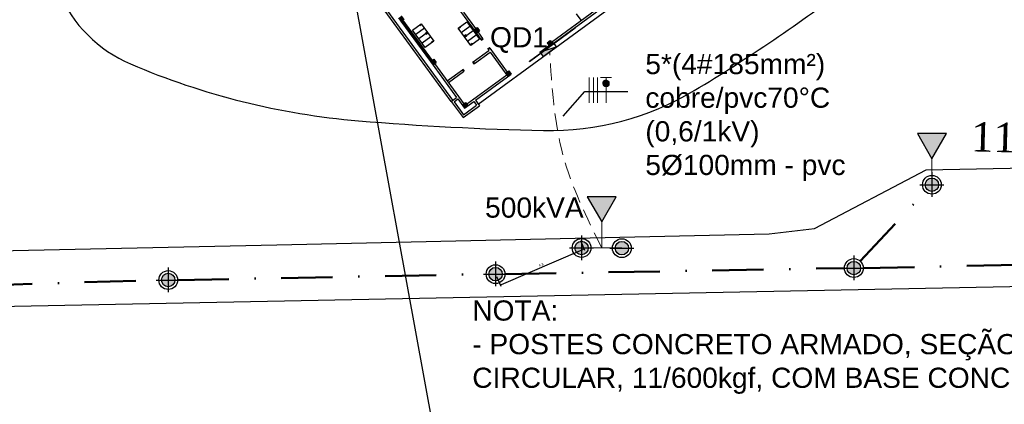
# Model space of a CAD drawing. Header units: millimetres. Extents: x 593 to 1794, y -180 to 570.
# Tile 25 of 71: x 1154 to 1227, y 12 to 40. Entities that reach past the tile are written whole.
import ezdxf

# ---------------------------------------------------------------- set-up
doc = ezdxf.new("R2010")
doc.units = ezdxf.units.MM
doc.header["$MEASUREMENT"] = 0
doc.linetypes.add('DASHDOT', pattern=[25.4, 12.7, -6.35, 0, -6.35])
doc.linetypes.add('HIDDEN', pattern=[0.375, 0.25, -0.125])
doc.layers.get('0').update_dxf_attribs({"color": 5, "lineweight": 20})
for name, color, linetype, lineweight in [('Eletroduto - Marco Polo', 6, 'Continuous', 9), ('Fiação - Marco Polo', 3, 'Continuous', 9), ('Layout - Marco Polo', 252, 'Continuous', 25), ('Layout 01 - Marco Polo', 152, 'Continuous', 25), ('Layout-02 - Marco Polo', 243, 'Continuous', 50), ('Linha de Chamada - Marco Polo', 1, 'Continuous', 25), ('Textos - Marco Polo', 143, 'Continuous', 25), ('Tomadas - Marco Polo', 150, 'Continuous', 25)]:
    doc.layers.add(name, color=color, linetype=linetype, lineweight=lineweight)
doc.layers.add('PAREDE', color=8, linetype='Continuous')
doc.styles.add('Textos 1-750 - Marco Polo', font='arial.ttf', dxfattribs={"height": 1.5})
doc.styles.add('TimesNewRoman', font='times.ttf')
doc.dimstyles.get("Standard").update_dxf_attribs({"dimtxt": 0.18, "dimasz": 0.18, "dimexe": 0.18, "dimexo": 0.0625, "dimgap": 0.09, "dimtad": 0, "dimtih": 1, "dimtoh": 1, "dimdec": 4, "dimzin": 0, "dimdsep": 46, "dimtxsty": 'Standard', "dimcen": 0.09, "dimadec": 0, "dimazin": 0, "dimtfac": 1, "dimtdec": 4, "dimtofl": 0, "dimtmove": 0, "dimatfit": 3, "dimfxl": 0, "dimtolj": 1, "dimtzin": 0, "dimarcsym": 0})

# ---------------------------------------------------------------- blocks, each defined once
blk = doc.blocks.new('_DOT')
at = {"color": 0, "linetype": 'ByBlock', "lineweight": -2}
blk.add_line((-0.5, 0), (-1, 0), dxfattribs=at)
at = {"color": 0, "linetype": 'ByBlock', "const_width": 0.5}
blk.add_lwpolyline([(-0.25, 0, 1), (0.25, 0, 1)], format="xyb", close=True, dxfattribs=at)
blk = doc.blocks.new('*D3')
at = {"layer": 'PAREDE', "color": 0, "lineweight": -2}
for p, q in [((1195.923, 23.812), (1196.23, 23.092)), ((1190.038, 20.556), (1196.099, 23.144)), ((1189.678, 21.145), (1189.985, 20.424))]:
    blk.add_line(p, q, dxfattribs=at)
at = {"layer": 'PAREDE', "color": 0, "lineweight": -2, "xscale": 0.1, "yscale": 0.1, "zscale": 0.1}
for p, rotation in [((1196.191, 23.184), 23.12752958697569), ((1189.946, 20.516), 203.1275295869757)]:
    blk.add_blockref('_DOT', p, dxfattribs=dict(at, rotation=rotation))
at = {"layer": 'PAREDE', "color": 0, "insert": (1192.998, 22.015), "char_height": 0.18, "attachment_point": 5, "rotation": 23.12753}
blk.add_mtext('\\A1;6.8', dxfattribs=at)

msp = doc.modelspace()

# ---------------------------------------------------------------- hatches: boundary and pattern name
at = {"layer": 'Fiação - Marco Polo'}
h = msp.add_hatch(dxfattribs=at)
h.set_pattern_fill('ANSI31', color=256, scale=0.04, style=0)
h.set_pattern_definition([(45, (924.182429, -38.008227), (-0.00353553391, 0.00353553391), [])])
h.paths.add_polyline_path([(1197.824, 35.741, 0.414214), (1197.58, 35.497, 0.414214), (1197.824, 35.253)])
h.paths.add_polyline_path([(1198.067, 35.497, 0.414214), (1197.824, 35.741), (1197.824, 35.253, 0.414214)])
at = {"layer": 'Layout - Marco Polo', "linetype": 'Continuous'}
for points in [[(1182.557, 40.13), (1182.799, 40.307), (1182.622, 40.549), (1182.379, 40.372)], [(1188.403, 39.419), (1188.226, 39.661), (1187.984, 39.484), (1188.161, 39.242)], [(1193.61, 38.271), (1193.852, 38.448), (1193.675, 38.69), (1193.433, 38.513)], [(1184.755, 37.123), (1184.932, 36.881), (1185.175, 37.058), (1184.997, 37.3)], [(1190.522, 36.013), (1190.764, 36.19), (1190.587, 36.432), (1190.345, 36.255)], [(1187.536, 33.829), (1187.359, 34.071), (1187.116, 33.894), (1187.293, 33.652)]]:
    msp.add_hatch(color=256, dxfattribs=at).paths.add_polyline_path(points)
at = {"layer": 'Layout 01 - Marco Polo', "linetype": 'Continuous'}
for points in [[(1222.083, 29.889), (1223.164, 31.761), (1221.003, 31.761), (1222.083, 29.889)], [(1222.583, 27.961), (1222.581, 28.004), (1222.576, 28.048), (1222.566, 28.09), (1222.553, 28.132), (1222.536, 28.172), (1222.516, 28.211), (1222.493, 28.248), (1222.466, 28.282), (1222.437, 28.314), (1222.405, 28.344), (1222.37, 28.37), (1222.333, 28.394), (1222.295, 28.414), (1222.254, 28.431), (1222.213, 28.444), (1222.17, 28.453), (1222.127, 28.459), (1222.083, 28.461), (1222.04, 28.459), (1221.996, 28.453), (1221.954, 28.444), (1221.912, 28.431), (1221.872, 28.414), (1221.833, 28.394), (1221.796, 28.37), (1221.762, 28.344), (1221.73, 28.314), (1221.7, 28.282), (1221.674, 28.248), (1221.65, 28.211), (1221.63, 28.172), (1221.613, 28.132), (1221.6, 28.09), (1221.591, 28.048), (1221.585, 28.004), (1221.583, 27.961), (1221.583, 27.961), (1221.585, 27.917), (1221.591, 27.874), (1221.6, 27.831), (1221.613, 27.79), (1221.63, 27.75), (1221.65, 27.711), (1221.674, 27.674), (1221.7, 27.639), (1221.73, 27.607), (1221.762, 27.578), (1221.796, 27.551), (1221.833, 27.528), (1221.872, 27.508), (1221.912, 27.491), (1221.954, 27.478), (1221.996, 27.468), (1222.04, 27.463), (1222.083, 27.461), (1222.127, 27.463), (1222.17, 27.468), (1222.213, 27.478), (1222.254, 27.491), (1222.295, 27.508), (1222.333, 27.528), (1222.37, 27.551), (1222.405, 27.578), (1222.437, 27.607), (1222.466, 27.639), (1222.493, 27.674), (1222.516, 27.711), (1222.536, 27.75), (1222.553, 27.79), (1222.566, 27.831), (1222.576, 27.874), (1222.581, 27.917), (1222.583, 27.961)], [(1197.503, 25.204), (1198.583, 27.075), (1196.422, 27.075), (1197.503, 25.204)], [(1196.503, 23.26), (1196.501, 23.304), (1196.495, 23.347), (1196.486, 23.39), (1196.472, 23.431), (1196.456, 23.471), (1196.436, 23.51), (1196.412, 23.547), (1196.386, 23.582), (1196.356, 23.614), (1196.324, 23.643), (1196.289, 23.67), (1196.253, 23.693), (1196.214, 23.713), (1196.174, 23.73), (1196.132, 23.743), (1196.089, 23.753), (1196.046, 23.758), (1196.003, 23.76), (1195.959, 23.758), (1195.916, 23.753), (1195.873, 23.743), (1195.832, 23.73), (1195.791, 23.713), (1195.753, 23.693), (1195.716, 23.67), (1195.681, 23.643), (1195.649, 23.614), (1195.62, 23.582), (1195.593, 23.547), (1195.57, 23.51), (1195.549, 23.471), (1195.533, 23.431), (1195.52, 23.39), (1195.51, 23.347), (1195.504, 23.304), (1195.503, 23.26), (1195.503, 23.26), (1195.504, 23.217), (1195.51, 23.173), (1195.52, 23.131), (1195.533, 23.089), (1195.549, 23.049), (1195.57, 23.01), (1195.593, 22.973), (1195.62, 22.939), (1195.649, 22.907), (1195.681, 22.877), (1195.716, 22.851), (1195.753, 22.827), (1195.791, 22.807), (1195.832, 22.79), (1195.873, 22.777), (1195.916, 22.768), (1195.959, 22.762), (1196.003, 22.76), (1196.046, 22.762), (1196.089, 22.768), (1196.132, 22.777), (1196.174, 22.79), (1196.214, 22.807), (1196.253, 22.827), (1196.289, 22.851), (1196.324, 22.877), (1196.356, 22.907), (1196.386, 22.939), (1196.412, 22.973), (1196.436, 23.01), (1196.456, 23.049), (1196.472, 23.089), (1196.486, 23.131), (1196.495, 23.173), (1196.501, 23.217), (1196.503, 23.26)], [(1199.503, 23.245), (1199.501, 23.289), (1199.495, 23.332), (1199.486, 23.375), (1199.472, 23.416), (1199.456, 23.456), (1199.436, 23.495), (1199.412, 23.532), (1199.386, 23.567), (1199.356, 23.599), (1199.324, 23.628), (1199.289, 23.655), (1199.253, 23.678), (1199.214, 23.698), (1199.174, 23.715), (1199.132, 23.728), (1199.089, 23.738), (1199.046, 23.743), (1199.003, 23.745), (1198.959, 23.743), (1198.916, 23.738), (1198.873, 23.728), (1198.832, 23.715), (1198.791, 23.698), (1198.753, 23.678), (1198.716, 23.655), (1198.681, 23.628), (1198.649, 23.599), (1198.62, 23.567), (1198.593, 23.532), (1198.57, 23.495), (1198.549, 23.456), (1198.533, 23.416), (1198.52, 23.375), (1198.51, 23.332), (1198.504, 23.289), (1198.503, 23.245), (1198.503, 23.245), (1198.504, 23.202), (1198.51, 23.158), (1198.52, 23.116), (1198.533, 23.074), (1198.549, 23.034), (1198.57, 22.995), (1198.593, 22.958), (1198.62, 22.924), (1198.649, 22.892), (1198.681, 22.862), (1198.716, 22.836), (1198.753, 22.812), (1198.791, 22.792), (1198.832, 22.775), (1198.873, 22.762), (1198.916, 22.753), (1198.959, 22.747), (1199.003, 22.745), (1199.046, 22.747), (1199.089, 22.753), (1199.132, 22.762), (1199.174, 22.775), (1199.214, 22.792), (1199.253, 22.812), (1199.289, 22.836), (1199.324, 22.862), (1199.356, 22.892), (1199.386, 22.924), (1199.412, 22.958), (1199.436, 22.995), (1199.456, 23.034), (1199.472, 23.074), (1199.486, 23.116), (1199.495, 23.158), (1199.501, 23.202), (1199.503, 23.245)], [(1216.77, 21.765), (1216.769, 21.809), (1216.763, 21.852), (1216.753, 21.894), (1216.74, 21.936), (1216.724, 21.976), (1216.703, 22.015), (1216.68, 22.052), (1216.653, 22.086), (1216.624, 22.119), (1216.592, 22.148), (1216.557, 22.175), (1216.52, 22.198), (1216.482, 22.218), (1216.441, 22.235), (1216.4, 22.248), (1216.357, 22.257), (1216.314, 22.263), (1216.27, 22.265), (1216.227, 22.263), (1216.184, 22.257), (1216.141, 22.248), (1216.099, 22.235), (1216.059, 22.218), (1216.02, 22.198), (1215.984, 22.175), (1215.949, 22.148), (1215.917, 22.119), (1215.887, 22.086), (1215.861, 22.052), (1215.837, 22.015), (1215.817, 21.976), (1215.801, 21.936), (1215.787, 21.894), (1215.778, 21.852), (1215.772, 21.809), (1215.77, 21.765), (1215.77, 21.765), (1215.772, 21.721), (1215.778, 21.678), (1215.787, 21.636), (1215.801, 21.594), (1215.817, 21.554), (1215.837, 21.515), (1215.861, 21.478), (1215.887, 21.444), (1215.917, 21.411), (1215.949, 21.382), (1215.984, 21.355), (1216.02, 21.332), (1216.059, 21.312), (1216.099, 21.295), (1216.141, 21.282), (1216.184, 21.273), (1216.227, 21.267), (1216.27, 21.265), (1216.314, 21.267), (1216.357, 21.273), (1216.4, 21.282), (1216.441, 21.295), (1216.482, 21.312), (1216.52, 21.332), (1216.557, 21.355), (1216.592, 21.382), (1216.624, 21.411), (1216.653, 21.444), (1216.68, 21.478), (1216.703, 21.515), (1216.724, 21.554), (1216.74, 21.594), (1216.753, 21.636), (1216.763, 21.678), (1216.769, 21.721), (1216.77, 21.765)], [(1165.733, 20.875), (1165.731, 20.918), (1165.726, 20.962), (1165.716, 21.004), (1165.703, 21.046), (1165.687, 21.086), (1165.666, 21.125), (1165.643, 21.162), (1165.616, 21.196), (1165.587, 21.228), (1165.555, 21.258), (1165.52, 21.284), (1165.483, 21.308), (1165.445, 21.328), (1165.404, 21.345), (1165.363, 21.358), (1165.32, 21.367), (1165.277, 21.373), (1165.233, 21.375), (1165.19, 21.373), (1165.147, 21.367), (1165.104, 21.358), (1165.062, 21.345), (1165.022, 21.328), (1164.983, 21.308), (1164.947, 21.284), (1164.912, 21.258), (1164.88, 21.228), (1164.85, 21.196), (1164.824, 21.162), (1164.8, 21.125), (1164.78, 21.086), (1164.764, 21.046), (1164.75, 21.004), (1164.741, 20.962), (1164.735, 20.918), (1164.733, 20.875), (1164.733, 20.875), (1164.735, 20.831), (1164.741, 20.788), (1164.75, 20.745), (1164.764, 20.704), (1164.78, 20.664), (1164.8, 20.625), (1164.824, 20.588), (1164.85, 20.553), (1164.88, 20.521), (1164.912, 20.492), (1164.947, 20.465), (1164.983, 20.442), (1165.022, 20.422), (1165.062, 20.405), (1165.104, 20.392), (1165.147, 20.382), (1165.19, 20.377), (1165.233, 20.375), (1165.277, 20.377), (1165.32, 20.382), (1165.363, 20.392), (1165.404, 20.405), (1165.445, 20.422), (1165.483, 20.442), (1165.52, 20.465), (1165.555, 20.492), (1165.587, 20.521), (1165.616, 20.553), (1165.643, 20.588), (1165.666, 20.625), (1165.687, 20.664), (1165.703, 20.704), (1165.716, 20.745), (1165.726, 20.788), (1165.731, 20.831), (1165.733, 20.875)], [(1190.099, 21.314), (1190.097, 21.357), (1190.092, 21.4), (1190.082, 21.443), (1190.069, 21.485), (1190.052, 21.525), (1190.032, 21.564), (1190.009, 21.6), (1189.982, 21.635), (1189.953, 21.667), (1189.921, 21.697), (1189.886, 21.723), (1189.849, 21.747), (1189.81, 21.767), (1189.77, 21.783), (1189.729, 21.797), (1189.686, 21.806), (1189.643, 21.812), (1189.599, 21.814), (1189.556, 21.812), (1189.512, 21.806), (1189.47, 21.797), (1189.428, 21.783), (1189.388, 21.767), (1189.349, 21.747), (1189.312, 21.723), (1189.278, 21.697), (1189.246, 21.667), (1189.216, 21.635), (1189.19, 21.6), (1189.166, 21.564), (1189.146, 21.525), (1189.129, 21.485), (1189.116, 21.443), (1189.107, 21.4), (1189.101, 21.357), (1189.099, 21.314), (1189.099, 21.314), (1189.101, 21.27), (1189.107, 21.227), (1189.116, 21.184), (1189.129, 21.143), (1189.146, 21.102), (1189.166, 21.064), (1189.19, 21.027), (1189.216, 20.992), (1189.246, 20.96), (1189.278, 20.931), (1189.312, 20.904), (1189.349, 20.881), (1189.388, 20.86), (1189.428, 20.844), (1189.47, 20.831), (1189.512, 20.821), (1189.556, 20.815), (1189.599, 20.814), (1189.643, 20.815), (1189.686, 20.821), (1189.729, 20.831), (1189.77, 20.844), (1189.81, 20.86), (1189.849, 20.881), (1189.886, 20.904), (1189.921, 20.931), (1189.953, 20.96), (1189.982, 20.992), (1190.009, 21.027), (1190.032, 21.064), (1190.052, 21.102), (1190.069, 21.143), (1190.082, 21.184), (1190.092, 21.227), (1190.097, 21.27), (1190.099, 21.314)]]:
    msp.add_hatch(color=256, dxfattribs=at).paths.add_polyline_path(points)
at = {"layer": 'Tomadas - Marco Polo'}
msp.add_hatch(color=256, dxfattribs=at).paths.add_polyline_path([(1192.908, 37.819), (1193.144, 37.497), (1194.116, 38.207)])

# ---------------------------------------------------------------- linework, layer by layer
for p, q in [((1222.083, 27.961), (1222.083, 29.889)), ((1197.503, 23.275), (1197.503, 25.204)), ((1196.003, 23.275), (1199.003, 23.275))]:
    msp.add_line(p, q)
at = {"layer": 'Eletroduto - Marco Polo', "linetype": 'HIDDEN', "ltscale": 5}
msp.add_spline([(1197.503, 23.275), (1194.618, 30.166), (1193.63, 37.852)], degree=3, dxfattribs=at)
at = {"layer": 'Fiação - Marco Polo'}
for p, q in [((1196.573, 35.925), (1196.573, 34.06)), ((1196.886, 35.925), (1196.886, 34.06)), ((1197.198, 35.925), (1197.198, 34.06)), ((1197.419, 35.925), (1198.228, 35.925)), ((1197.824, 35.925), (1197.824, 34.06))]:
    msp.add_line(p, q, dxfattribs=at)
msp.add_circle((1197.824, 35.497), 0.244, dxfattribs=at)
at = {"layer": 'Layout - Marco Polo'}
for p, q in [((1186.3, 34.164), (1175.498, 48.936)), ((1186.421, 34.253), (1175.619, 49.025)), ((1185.608, 42.733), (1188.22, 39.161)), ((1193.61, 38.271), (1199.765, 42.772)), ((1188.307, 33.96), (1199.971, 42.489)), ((1182.379, 40.372), (1182.557, 40.13)), ((1187.22, 40.784), (1188.105, 39.573)), ((1193.763, 38.569), (1197.012, 40.945)), ((1195.974, 40.188), (1195.62, 40.672)), ((1182.557, 40.13), (1182.799, 40.307)), ((1182.557, 40.13), (1184.755, 37.123)), ((1182.605, 40.165), (1184.804, 37.159)), ((1182.629, 40.183), (1184.828, 37.176)), ((1182.678, 40.218), (1184.876, 37.212)), ((1183.424, 39.461), (1184.069, 39.934)), ((1184.305, 39.611), (1183.66, 39.139)), ((1184.054, 39.88), (1183.952, 39.805)), ((1183.952, 39.805), (1183.961, 39.794)), ((1183.961, 39.794), (1184.063, 39.868)), ((1184.063, 39.868), (1184.054, 39.88)), ((1184.069, 39.934), (1185.014, 38.642)), ((1186.812, 39.609), (1187.458, 40.081)), ((1187.757, 38.317), (1186.812, 39.609)), ((1186.868, 39.607), (1186.97, 39.681)), ((1186.876, 39.595), (1186.868, 39.607)), ((1186.978, 39.67), (1186.876, 39.595)), ((1186.97, 39.681), (1186.978, 39.67)), ((1187.048, 39.286), (1187.694, 39.758)), ((1187.458, 40.081), (1188.402, 38.789)), ((1187.984, 39.484), (1188.226, 39.661)), ((1188.226, 39.661), (1188.403, 39.419)), ((1192.118, 37.155), (1195.519, 39.642)), ((1192.136, 37.131), (1195.537, 39.618)), ((1195.519, 39.642), (1195.537, 39.618)), ((1184.368, 38.17), (1183.424, 39.461)), ((1184.542, 39.288), (1183.896, 38.816)), ((1184.778, 38.965), (1184.132, 38.493)), ((1184.375, 39.227), (1184.477, 39.302)), ((1184.384, 39.215), (1184.375, 39.227)), ((1184.486, 39.29), (1184.384, 39.215)), ((1184.527, 39.234), (1184.425, 39.16)), ((1184.425, 39.16), (1184.433, 39.148)), ((1184.433, 39.148), (1184.535, 39.223)), ((1184.477, 39.302), (1184.486, 39.29)), ((1184.535, 39.223), (1184.527, 39.234)), ((1187.284, 38.963), (1187.93, 39.435)), ((1187.393, 39.103), (1187.291, 39.028)), ((1187.291, 39.028), (1187.299, 39.016)), ((1187.299, 39.016), (1187.401, 39.091)), ((1187.34, 38.961), (1187.442, 39.035)), ((1187.348, 38.949), (1187.34, 38.961)), ((1187.451, 39.024), (1187.348, 38.949)), ((1187.401, 39.091), (1187.393, 39.103)), ((1187.442, 39.035), (1187.451, 39.024)), ((1187.52, 38.64), (1188.166, 39.112)), ((1188.161, 39.242), (1188.403, 39.419)), ((1188.22, 39.161), (1188.515, 38.758)), ((1188.282, 39.331), (1188.636, 38.846)), ((1185.014, 38.642), (1184.368, 38.17)), ((1184.848, 38.581), (1184.95, 38.656)), ((1184.856, 38.57), (1184.848, 38.581)), ((1184.958, 38.644), (1184.856, 38.57)), ((1184.95, 38.656), (1184.958, 38.644)), ((1188.402, 38.789), (1187.757, 38.317)), ((1187.865, 38.457), (1187.763, 38.382)), ((1187.763, 38.382), (1187.771, 38.371)), ((1187.771, 38.371), (1187.874, 38.445)), ((1187.874, 38.445), (1187.865, 38.457)), ((1188.515, 38.758), (1188.636, 38.846)), ((1188.545, 38.717), (1188.515, 38.758)), ((1188.545, 38.717), (1188.666, 38.806)), ((1188.666, 38.806), (1188.636, 38.846)), ((1189.017, 38.072), (1189.138, 38.16)), ((1189.047, 38.031), (1189.168, 38.12)), ((1189.168, 38.12), (1189.138, 38.16)), ((1189.168, 38.12), (1190.466, 36.344)), ((1193.433, 38.513), (1193.675, 38.69)), ((1193.433, 38.513), (1193.61, 38.271)), ((1193.675, 38.69), (1193.852, 38.448)), ((1187.935, 37.095), (1189.106, 37.95)), ((1188.024, 36.974), (1189.194, 37.829)), ((1189.017, 38.072), (1188.999, 38.096)), ((1189.047, 38.031), (1189.017, 38.072)), ((1189.047, 38.031), (1189.106, 37.95)), ((1189.194, 37.829), (1190.522, 36.013)), ((1184.755, 37.123), (1184.997, 37.3)), ((1184.755, 37.123), (1186.703, 34.459)), ((1184.932, 36.881), (1185.175, 37.058)), ((1184.997, 37.3), (1185.175, 37.058)), ((1185.053, 36.969), (1187.237, 33.983)), ((1187.935, 37.095), (1187.895, 37.065)), ((1187.895, 37.065), (1187.983, 36.944)), ((1187.935, 37.095), (1188.024, 36.974)), ((1187.983, 36.944), (1188.024, 36.974)), ((1192.136, 37.131), (1192.118, 37.155)), ((1185.998, 35.678), (1187.128, 36.504)), ((1186.086, 35.557), (1187.217, 36.383)), ((1187.128, 36.504), (1187.168, 36.534)), ((1187.128, 36.504), (1187.217, 36.383)), ((1187.168, 36.534), (1187.209, 36.563)), ((1187.168, 36.534), (1187.257, 36.413)), ((1187.217, 36.383), (1187.257, 36.413)), ((1187.447, 33.95), (1190.434, 36.134)), ((1188.101, 34.242), (1190.764, 36.19)), ((1190.345, 36.255), (1190.587, 36.432)), ((1190.587, 36.432), (1190.764, 36.19)), ((1186.3, 34.164), (1186.703, 34.459)), ((1186.3, 34.164), (1187.185, 32.953)), ((1186.509, 34.132), (1186.792, 34.338)), ((1186.509, 34.132), (1187.218, 33.163)), ((1186.792, 34.338), (1187.293, 33.652)), ((1187.116, 33.894), (1187.359, 34.071)), ((1187.185, 32.953), (1188.396, 33.839)), ((1187.218, 33.163), (1188.186, 33.871)), ((1187.293, 33.652), (1187.98, 34.154)), ((1187.359, 34.071), (1187.536, 33.829)), ((1187.98, 34.154), (1188.186, 33.871)), ((1188.101, 34.242), (1188.396, 33.839)), ((1221.661, 29.059), (1239.117, 29.429)), ((1213.339, 24.701), (1221.661, 29.059)), ((1173.314, 23.495), (1209.973, 24.31)), ((1209.973, 24.31), (1213.339, 24.701)), ((1140.04, 22.793), (1173.314, 23.495)), ((1314.913, 22.07), (843.079, 12.803))]:
    msp.add_line(p, q, dxfattribs=at)
msp.add_lwpolyline([(1151.032, 56.92), (1152.332, 54.429), (1153.863, 49.777), (1157.076, 42.29, 0.192661), (1162.429, 36.943), (1162.429, 36.943, 0.080323), (1179.399, 32.72), (1179.399, 32.72, 0.015524), (1193.17, 31.996), (1193.17, 31.996, 0.141183), (1204.391, 34.969), (1204.391, 34.969, 0.027945), (1216.005, 42.837), (1216.005, 42.837, -0.138508), (1221.239, 44.903), (1221.239, 44.903, -0.044821), (1236.429, 45.073), (1236.429, 45.073)], format="xyb", dxfattribs=at)
at = {"layer": 'Layout 01 - Marco Polo'}
for p, q in [((1222.083, 28.891), (1222.083, 27.061)), ((1221.183, 27.961), (1222.983, 27.961)), ((1196.003, 24.19), (1196.003, 22.36)), ((1195.103, 23.26), (1196.903, 23.26)), ((1198.103, 23.245), (1199.903, 23.245)), ((1189.599, 22.244), (1189.599, 20.414)), ((1216.27, 22.695), (1216.27, 20.865)), ((1165.233, 21.805), (1165.233, 19.975)), ((1188.699, 21.314), (1190.499, 21.314)), ((1215.37, 21.765), (1217.17, 21.765)), ((1164.333, 20.875), (1166.133, 20.875))]:
    msp.add_line(p, q, dxfattribs=at)
for points in [[(1222.083, 29.889), (1223.164, 31.761), (1221.003, 31.761)], [(1197.503, 25.204), (1198.583, 27.075), (1196.422, 27.075)]]:
    msp.add_lwpolyline(points, close=True, dxfattribs=at)
for centre, radius in [((1222.083, 27.961), 0.7), ((1222.083, 27.961), 0.5), ((1196.003, 23.26), 0.7), ((1196.003, 23.26), 0.5), ((1199.003, 23.245), 0.7), ((1199.003, 23.245), 0.5), ((1189.599, 21.314), 0.7), ((1216.27, 21.765), 0.7), ((1216.27, 21.765), 0.5), ((1165.233, 20.875), 0.7), ((1165.233, 20.875), 0.5), ((1189.599, 21.314), 0.5)]:
    msp.add_circle(centre, radius, dxfattribs=at)
at = {"layer": 'Layout-02 - Marco Polo', "linetype": 'DASHDOT', "ltscale": 0.3}
for p, q in [((1216.742, 22.283), (1221.597, 27.457)), ((1216.97, 21.765), (1239.161, 22.226)), ((1165.933, 20.875), (1188.899, 21.314)), ((1190.299, 21.314), (1215.57, 21.765)), ((1135.86, 19.997), (1164.533, 20.875))]:
    msp.add_line(p, q, dxfattribs=at)
at = {"layer": 'Linha de Chamada - Marco Polo'}
for p, q in [((1177.326, 51.512), (1200.781, -76.45)), ((1194.633, 33.061), (1196.236, 34.898)), ((1196.236, 34.898), (1199.44, 34.898))]:
    msp.add_line(p, q, dxfattribs=at)
at = {"layer": 'Tomadas - Marco Polo'}
for p, q in [((1192.908, 37.819), (1193.88, 38.53)), ((1192.908, 37.819), (1194.116, 38.207)), ((1193.144, 37.497), (1194.116, 38.207)), ((1193.88, 38.53), (1194.116, 38.207)), ((1192.908, 37.819), (1193.144, 37.497))]:
    msp.add_line(p, q, dxfattribs=at)

# ---------------------------------------------------------------- texts
at = {"layer": 'Fiação - Marco Polo', "insert": (1200.749, 37.687), "char_height": 1.5, "width": 41.29662, "attachment_point": 1, "style": 'Textos 1-750 - Marco Polo'}
msp.add_mtext('\\A1;5*(4#185mm²)\\Pcobre/pvc70°C\\P(0,6/1kV) \\P5Ø100mm - pvc', dxfattribs=at)
at = {"layer": 'Textos - Marco Polo', "char_height": 1.5, "width": 0.38124, "attachment_point": 7, "line_spacing_factor": 0.798, "style": 'Textos 1-750 - Marco Polo'}
for s, insert in [('QD1', (1189.188, 37.765)), ('500kVA', (1188.82, 25.493))]:
    msp.add_mtext(s, dxfattribs=dict(at, insert=insert))
at = {"layer": 'Textos - Marco Polo', "insert": (1224.962, 29.931), "char_height": 2.2, "width": 21.12, "attachment_point": 7, "rotation": 358.40229, "line_spacing_factor": 0.9, "style": 'TimesNewRoman'}
msp.add_mtext('112,5KVA', dxfattribs=at)
at = {"layer": 'Textos - Marco Polo', "insert": (1187.867, 19.36), "char_height": 1.5, "width": 51.69945, "attachment_point": 1, "style": 'Textos 1-750 - Marco Polo'}
msp.add_mtext('NOTA:\\P- POSTES CONCRETO ARMADO, SEÇÃO CIRCULAR, 11/600kgf, COM BASE CONCRETADA', dxfattribs=at)

# ---------------------------------------------------------------- dimensions: what is measured, and where the dimension line sits
at = {"layer": 'PAREDE'}
dim = msp.add_aligned_dim(p1=(1189.599, 21.329), p2=(1195.844, 23.996), distance=-0.883, dimstyle='Standard', override={"dimasz": 0.1, "dimexe": 0.1, "dimexo": 0.2, "dimtad": 1, "dimtih": 0, "dimtoh": 0, "dimdec": 1, "dimzin": 8, "dimblk": 'DOT', "dimdle": 0.1, "dimadec": 1, "dimazin": 3, "dimfxl": 0.75, "dimarcsym": 1}, dxfattribs=at)
dim.commit()
dim.dimension.update_dxf_attribs({"geometry": '*D3', "text_midpoint": (1192.998, 22.015)})

doc.saveas('drawing.dxf')
